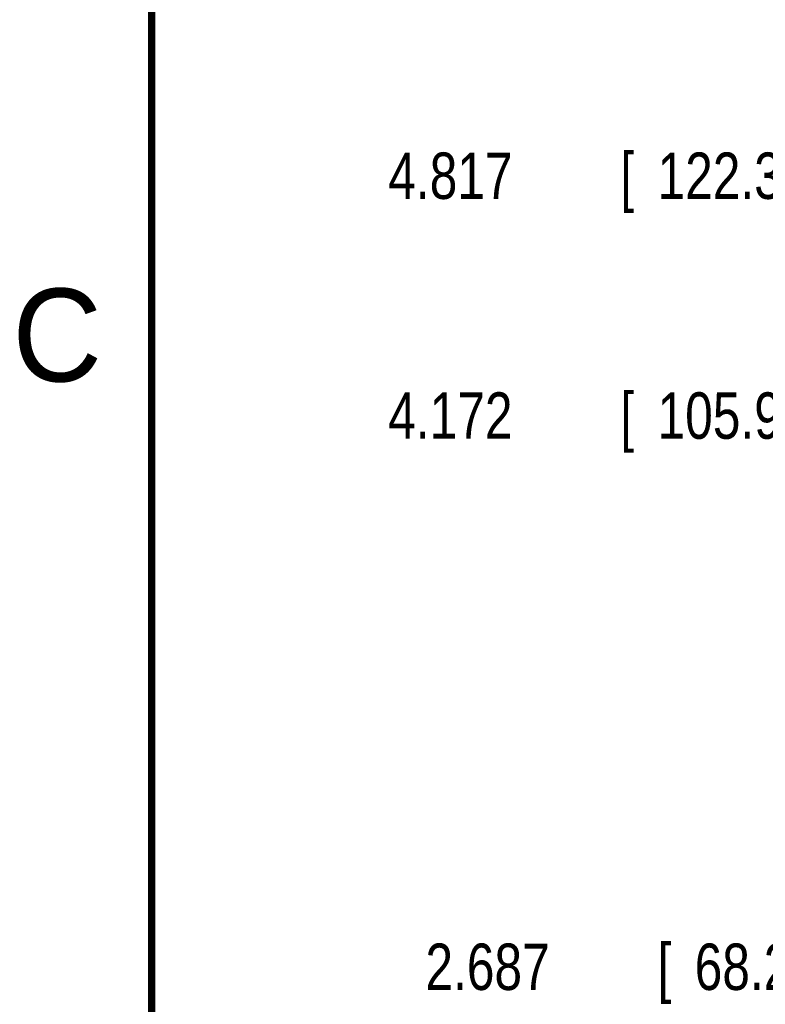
# Model space of a CAD drawing. Header units: inches. Extents: x 0 to 22, y 0 to 17.
# Tile 9 of 39: x 0.1 to 2.2, y 8.9 to 11.6. Entities that reach past the tile are written whole.
import ezdxf

# ---------------------------------------------------------------- set-up
doc = ezdxf.new("R2010")
doc.units = ezdxf.units.IN
doc.header["$LTSCALE"] = 1.21
doc.header["$MEASUREMENT"] = 0
doc.layers.get('0').update_dxf_attribs({"linetype": 'CONTINUOUS'})
doc.layers.add('DIMENSIONS', color=7, linetype='CONTINUOUS')
doc.styles.get("Standard").update_dxf_attribs({"font": 'txt', "width": 0.8})
doc.dimstyles.new('DIMSTYLE_2', dxfattribs={"dimtxt": 0.125, "dimasz": 0.18, "dimexe": 0.18, "dimexo": 0.0625, "dimgap": 0.09, "dimtad": 0, "dimtih": 1, "dimtoh": 1, "dimdec": 3, "dimzin": 4, "dimdsep": 46, "dimtxsty": 'STANDARD', "dimblk": '_FILLED', "dimblk1": '_FILLED', "dimblk2": '_FILLED', "dimcen": 0.09, "dimadec": 0, "dimazin": 0, "dimtp": 0.001, "dimtm": 0.001, "dimtfac": 1, "dimtdec": 3, "dimtofl": 0, "dimtmove": 0, "dimatfit": 3, "dimldrblk": '_FILLED', "dimfxl": 1, "dimtolj": 1, "dimtzin": 4, "dimarcsym": 0})

# ---------------------------------------------------------------- blocks, each defined once
blk = doc.blocks.new('*D5')
at = {"layer": 'DIMENSIONS', "color": 2, "linetype": 'CONTINUOUS'}
blk.add_line((3.4032, 9.049), (2.6247, 9.049), dxfattribs=at)
at = {"layer": 'DIMENSIONS', "color": 2, "linetype": 'CONTINUOUS', "width": 0.8}
for s, p in [('[', (1.8622, 8.9865)), (']', (2.4622, 8.9865)), ('2.687', (1.2372, 8.9865)), ('68.26', (1.9622, 8.9865))]:
    blk.add_text(s, height=0.125, dxfattribs=at).set_placement(p)
blk = doc.blocks.new('_FILLED')
at = {"color": 0, "linetype": 'BYBLOCK'}
blk.add_solid([(0, 0), (-1, 0.174), (-1, -0.174)], dxfattribs=at)
blk = doc.blocks.new('*D7')
at = {"layer": 'DIMENSIONS', "color": 2, "linetype": 'CONTINUOUS'}
blk.add_line((3.4153, 10.5332), (2.6247, 10.5332), dxfattribs=at)
at = {"layer": 'DIMENSIONS', "color": 2, "linetype": 'CONTINUOUS', "width": 0.8}
for s, p in [('[', (1.7622, 10.4707)), (']', (2.4622, 10.4707)), ('4.172', (1.1372, 10.4707)), ('105.96', (1.8622, 10.4707))]:
    blk.add_text(s, height=0.125, dxfattribs=at).set_placement(p)
blk = doc.blocks.new('*D9')
at = {"layer": 'DIMENSIONS', "color": 2, "linetype": 'CONTINUOUS'}
blk.add_line((3.7333, 11.179), (2.6247, 11.179), dxfattribs=at)
at = {"layer": 'DIMENSIONS', "color": 2, "linetype": 'CONTINUOUS', "width": 0.8}
for s, p in [('4.817', (1.1372, 11.1165)), ('[', (1.7622, 11.1165)), ('122.36', (1.8622, 11.1165)), (']', (2.4622, 11.1165))]:
    blk.add_text(s, height=0.125, dxfattribs=at).set_placement(p)

msp = doc.modelspace()

# ---------------------------------------------------------------- linework, layer by layer
at = {"color": 7, "linetype": 'CONTINUOUS', "const_width": 0.02}
msp.add_lwpolyline([(0.5, 16.5), (0.5, 0.5)], dxfattribs=at)

# ---------------------------------------------------------------- texts
at = {"color": 2, "linetype": 'CONTINUOUS'}
msp.add_text('C', height=0.25, dxfattribs=at).set_placement((0.125, 10.625))

# ---------------------------------------------------------------- dimensions: what is measured, and where the dimension line sits
at = {"layer": 'DIMENSIONS', "color": 2, "linetype": 'CONTINUOUS'}
for feature_location, offset, picture, middle in [((3.7333, 11.179), (-1.1086, 0), '*D9', (1.8497, 11.179)), ((3.4153, 10.5332), (-0.7906, 0), '*D7', (1.8497, 10.5332)), ((3.4032, 9.049), (-0.7785, 0), '*D5', (1.8997, 9.049))]:
    dim = msp.add_ordinate_dim(feature_location=feature_location, offset=offset, dtype=0, origin=(3.2517, 6.3616), dimstyle='DIMSTYLE_2', dxfattribs=at)
    dim.commit()
    dim.dimension.update_dxf_attribs({"geometry": picture, "text_midpoint": middle})

doc.saveas('drawing.dxf')
